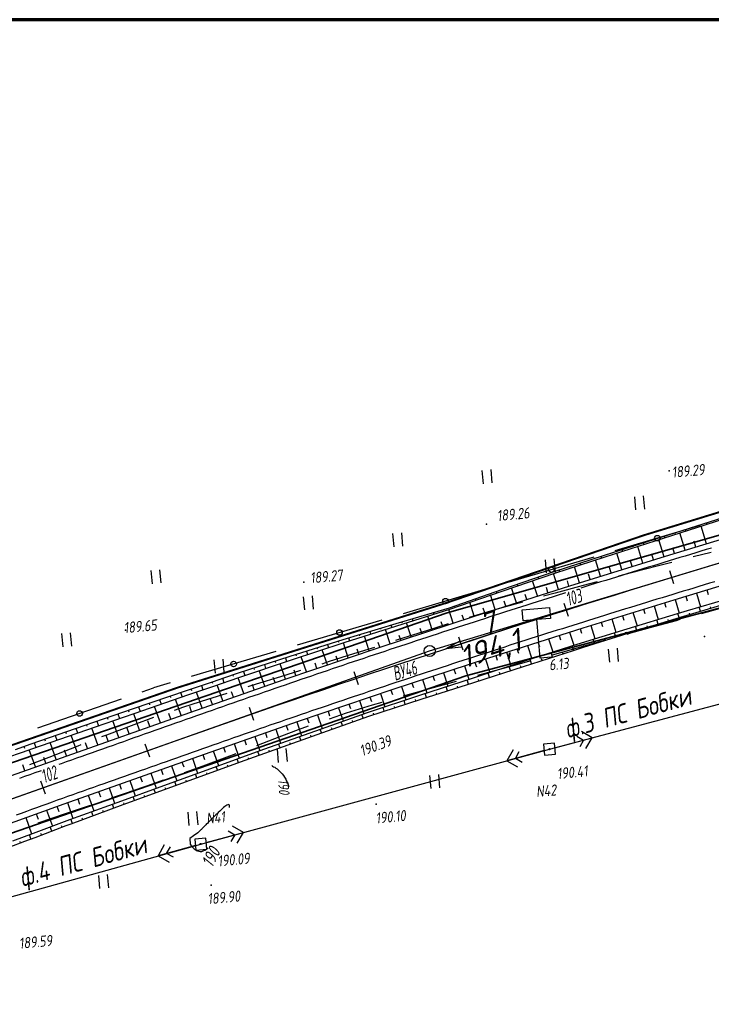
# Paper-space layout 'Лист3' of a CAD drawing. Header units: millimetres. Extents: x -693 to 411, y -3 to 286.
# Tile 3 of 20: x -571 to -446, y 108 to 286. Entities that reach past the tile are written whole.
import ezdxf

# ---------------------------------------------------------------- set-up
doc = ezdxf.new("R2010")
doc.units = ezdxf.units.MM
doc.linetypes.add('CONTI', pattern=[0])
for name, color, linetype, lineweight in [('10', 1, 'Continuous', 35), ('КОПИЯ_ОСЬ_13_ОТКОСЫ', 7, 'Continuous', 30), ('КОПИЯ_ОСЬ_ГРАНИЦЫ_ПОЛОС', 7, 'Continuous', 30), ('ОСЬ_ВЕРХ_ПОКРЫТИЯ_ГРАНИЦЫ_ПОЛОС', 7, 'Continuous', 30), ('ОСЬ_ВЕРХ_ПОКРЫТИЯ_ОСЬ', 1, 'Continuous', 30), ('Уклоны ПЧ', 5, 'Continuous', 30)]:
    doc.layers.add(name, color=color, linetype=linetype, lineweight=lineweight)
for name, color, linetype in [('_Оформление', 7, 'Continuous'), ('_Ростелеком', 6, 'Continuous'), ('GOR_BDEFAULT', 212, 'CONTI'), ('NAD_MDEFAULT', 7, 'CONTI'), ('PI_OTDEFAULT', 172, 'CONTI'), ('PI_TTDEFAULT', 5, 'CONTI'), ('PLN_O', 7, 'CONTI'), ('SIT_LDEFAULT', 7, 'CONTI'), ('USLZNDEFAULT', 7, 'CONTI'), ('ZAPSKDEFAULT', 7, 'CONTI'), ('КОПИЯ_ОСЬ_ТАНГЕНСЫ', 1, 'Continuous'), ('ОСЬ_ВЕРХ_ПОКРЫТИЯ_ПИКЕТЫ', 1, 'Continuous')]:
    doc.layers.add(name, color=color, linetype=linetype)
doc.styles.add('eskd', font='isocpeur.ttf', dxfattribs={"width": 1.2, "height": 2})
doc.styles.add('SHRFT', font='isocpeui.ttf')
doc.styles.get("Standard").update_dxf_attribs({"font": 'isocpeui.ttf'})
doc.styles.add('ГОСТ', font='isocpeur.ttf', dxfattribs={"height": 4})
doc.linetypes.add('Связь', pattern='A,12.5,[130,ltypeshp.shx,S=1,R=-30,X=0,Y=0.9],1,[130,ltypeshp.shx,S=1,R=-30,X=0,Y=0.9],1,[130,ltypeshp.shx,S=1,R=-30,X=0,Y=0.9],4.5', length=19)

# ---------------------------------------------------------------- blocks, each defined once
blk = doc.blocks.new('BL_2011')
at = {"color": 0}
for p, q in [((0, 0), (0, 2.4)), ((1.6, 0), (1.6, 2.4))]:
    blk.add_line(p, q, dxfattribs=at)
blk = doc.blocks.new('BL_27')
at = {"color": 0}
for p, q in [((1, 1), (-1, 1)), ((-1, 1), (-1, -1)), ((1, -1), (1, 1)), ((-1, -1), (1, -1))]:
    blk.add_line(p, q, dxfattribs=at)
blk.add_circle((0, 0), 0.1, dxfattribs=at)
blk = doc.blocks.new('BL_13')
at = {"color": 0}
for p, q in [((-2.5, 7), (-2.5, 9)), ((-2.5, 9), (2.5, 9)), ((2.5, 9), (2.5, 7)), ((0, 7), (-2.5, 7)), ((0, 0), (0, 7)), ((2.5, 7), (0, 7)), ((2, 0), (0, 0))]:
    blk.add_line(p, q, dxfattribs=at)
blk = doc.blocks.new('Стрелка')
at = {"layer": 'Уклоны ПЧ', "ltscale": 2}
for points in [[(-0.02, -0.05), (-0.02, 17.97)], [(-0.02, -0.05), (-0.58, 2.62)], [(-0.02, -0.05), (0.53, 2.62)]]:
    blk.add_lwpolyline(points, dxfattribs=at)

psp = doc.layouts.new('Лист3')

# ---------------------------------------------------------------- linework, layer by layer
at = {"layer": '10'}
for points in [[(-130.44, 227.19), (-160.16, 232.22), (-174.74, 234.68), (-188.87, 236.2), (-222.42, 239.78), (-238.99, 241.72), (-337.7, 228.96), (-337.7, 228.96), (-431.94, 204.04), (-430.59, 197.06), (-493.6, 179.03), (-507.74, 174.16), (-636.43, 129.9), (-647.6, 127.08)], [(149.14, 180.8), (125.99, 184.91), (69.15, 185.87), (64.3, 176.26), (18.47, 176.69), (-30.26, 184.27), (-35.74, 185.58), (-31.8, 194.53), (-58.93, 198.35), (-119.35, 211.27), (-201.84, 226.09), (-280.84, 216.56), (-283.78, 216.75), (-328.89, 210.76), (-490.21, 167.63), (-494.9, 166.01), (-633.15, 118.2), (-643.51, 112.42)], [(-643.51, 112.42), (-633.15, 118.2), (-494.9, 166.01), (-490.21, 167.63), (-328.89, 210.76), (-283.78, 216.75), (-280.84, 216.56), (-201.84, 226.09), (-119.35, 211.27)]]:
    psp.add_lwpolyline(points, dxfattribs=at)
at = {"layer": '_Оформление', "lineweight": 70, "ltscale": 200}
psp.add_lwpolyline([(409.41, 286.44), (-693.39, 286.44), (-693.39, 0.56), (409.41, 0.56)], close=True, dxfattribs=at)
at = {"layer": '_Ростелеком', "color": 5, "linetype": 'Связь', "const_width": 0.35}
psp.add_lwpolyline([(-130.44, 227.19), (-160.16, 232.22), (-174.73, 234.76), (-188.87, 236.2), (-209.41, 238.39), (-239.01, 240.92), (-267.19, 237.49), (-292.24, 234.22), (-317.71, 231.22), (-317.71, 231.22), (-337.7, 228.96), (-378.78, 218.1), (-421.18, 204.38), (-458.09, 193.07), (-493.7, 180.87), (-542.37, 165.52), (-580.84, 152.17), (-622.46, 137.6), (-645.75, 129.83), (-648.2, 129.22)], dxfattribs=at)
at = {"layer": 'GOR_BDEFAULT', "color": 212, "elevation": 190, "flags": 128}
for points in [[(-525.35, 151.4), (-525.19, 151.31), (-525, 151.2), (-524.81, 151.09), (-524.59, 150.95), (-524.37, 150.79), (-524.15, 150.61), (-523.91, 150.4), (-523.69, 150.16), (-523.45, 149.91), (-523.23, 149.62), (-523.01, 149.3), (-522.8, 148.93), (-522.6, 148.55), (-522.42, 148.12), (-522.26, 147.64)], [(-532.99, 143.79), (-532.96, 144.03), (-532.99, 144.19), (-533.05, 144.3), (-533.16, 144.33), (-533.29, 144.32), (-533.44, 144.25), (-533.63, 144.14), (-533.83, 143.99), (-534.06, 143.82), (-534.28, 143.62), (-534.52, 143.4), (-534.76, 143.18), (-535.01, 142.94), (-535.24, 142.7), (-535.46, 142.48), (-535.68, 142.26), (-535.88, 142.06), (-536.07, 141.87), (-536.25, 141.69), (-536.42, 141.53), (-536.58, 141.37), (-536.73, 141.21), (-536.87, 141.08), (-536.99, 140.95), (-537.13, 140.83), (-537.24, 140.7), (-537.35, 140.59), (-537.46, 140.49), (-537.56, 140.38), (-537.66, 140.29), (-537.74, 140.2), (-537.84, 140.11), (-537.91, 140.03), (-538, 139.94), (-538.08, 139.86), (-538.16, 139.79), (-538.23, 139.72), (-538.3, 139.65), (-538.37, 139.58), (-538.44, 139.52), (-538.5, 139.46), (-538.56, 139.4), (-538.62, 139.35), (-538.68, 139.29), (-538.74, 139.24), (-539.53, 138.66), (-540.19, 138.21), (-540.09, 137.18), (-539.98, 137.02), (-539.86, 136.85), (-539.72, 136.68), (-539.55, 136.5), (-539.38, 136.34), (-539.19, 136.19), (-538.99, 136.06), (-538.76, 135.96), (-538.53, 135.89), (-538.29, 135.86), (-538.02, 135.88), (-537.74, 135.95), (-537.46, 136.07), (-537.16, 136.27), (-536.84, 136.53)]]:
    psp.add_lwpolyline(points, dxfattribs=at)
at = {"layer": 'PI_TTDEFAULT', "color": 5}
for p in [(-453.38, 204.76, 189.29), (-486.49, 195.08, 189.26), (-519.56, 184.6, 189.27), (-551.8, 175.89, 189.65), (-447.04, 174.79, 190.2), (-475.07, 154.38, 190.41), (-506.47, 144.45, 190.1), (-538.2, 137.2, 190.09), (-536.29, 129.76, 189.9)]:
    psp.add_point(p, dxfattribs=at)
at = {"layer": 'PLN_O'}
for p, q in [((-447.88, 194.84), (-463.22, 190.29)), ((-467.06, 189.15), (-482.39, 184.59)), ((-486.23, 183.46), (-501.56, 178.9)), ((-505.4, 177.76), (-520.73, 173.21)), ((-524.57, 172.07), (-539.91, 167.51)), ((-543.74, 166.38), (-546.75, 165.48)), ((-548.78, 164.78), (-546.75, 165.48)), ((-567.67, 158.21), (-552.56, 163.47))]:
    psp.add_line(p, q, dxfattribs=at)
for centre in [(-455.55, 192.57), (-474.72, 186.88), (-493.89, 181.18), (-513.07, 175.49), (-532.24, 169.8), (-560.12, 160.84)]:
    psp.add_circle(centre, 0.5, dxfattribs=at)
at = {"layer": 'SIT_LDEFAULT', "color": 7}
for p, q in [((-445.78, 190), (-449.04, 189.17)), ((-454.16, 187.86), (-458.87, 186.64)), ((-452.93, 188.17), (-454.16, 187.86)), ((-458.87, 186.64), (-462.6, 185.67)), ((-468.97, 184), (-474.07, 182.64)), ((-466.47, 184.66), (-468.97, 184)), ((-474.07, 182.63), (-476.13, 182.07)), ((-479.98, 181), (-483.7, 179.96)), ((-488.19, 178.64), (-489.58, 178.21)), ((-483.7, 179.96), (-488.19, 178.64)), ((-447.54, 178.95), (-443.88, 179.96)), ((-493.41, 177.04), (-497.16, 175.87)), ((-460.32, 175.42), (-456.21, 176.56)), ((-456.21, 176.56), (-452.11, 177.69)), ((-452.11, 177.69), (-451.41, 177.89)), ((-497.16, 175.87), (-501.62, 174.46)), ((-461.04, 175.22), (-460.32, 175.42)), ((-501.62, 174.46), (-502.95, 174.03)), ((-472.62, 172.01), (-468.53, 173.15)), ((-468.53, 173.15), (-464.89, 174.16)), ((-510.52, 171.61), (-514.93, 170.22)), ((-506.76, 172.81), (-510.52, 171.61)), ((-474.53, 171.47), (-472.62, 172.01)), ((-514.93, 170.22), (-516.29, 169.79)), ((-486.06, 168.29), (-481.15, 169.64)), ((-481.15, 169.64), (-478.39, 170.4)), ((-475.07, 154.38), (-416.82, 169.86)), ((-520.11, 168.6), (-523.74, 167.49)), ((-488.03, 167.76), (-486.06, 168.29)), ((-528.15, 166.14), (-529.67, 165.67)), ((-523.74, 167.49), (-528.15, 166.14)), ((-496.7, 165.38), (-491.89, 166.71)), ((-533.49, 164.48), (-536.95, 163.39)), ((-501.52, 164.02), (-496.7, 165.37)), ((-536.95, 163.39), (-541.34, 161.96)), ((-511.78, 160.94), (-507.12, 162.4)), ((-507.12, 162.4), (-505.37, 162.91)), ((-541.34, 161.96), (-543, 161.4)), ((-514.9, 159.88), (-511.78, 160.93)), ((-550.3, 158.81), (-555.27, 156.93)), ((-546.77, 160.09), (-550.3, 158.81)), ((-555.27, 156.93), (-556.15, 156.6)), ((-524.81, 156.29), (-520.49, 157.91)), ((-520.49, 157.92), (-518.67, 158.58)), ((-467.34, 156.44), (-469.3, 157.56)), ((-559.87, 155.15), (-560.46, 154.92)), ((-528.02, 155.06), (-524.81, 156.29)), ((-474.11, 154.64), (-467.34, 156.44)), ((-470.11, 156.73), (-468.89, 156.02)), ((-468.89, 156.02), (-469.59, 154.79)), ((-468.48, 154.47), (-467.34, 156.44)), ((-560.46, 154.92), (-565.7, 152.87)), ((-538.2, 137.2), (-475.07, 154.38)), ((-533.42, 152.98), (-531.77, 153.62)), ((-481.67, 154.24), (-482.79, 152.27)), ((-476.04, 154.12), (-482.79, 152.27)), ((-481.25, 152.7), (-480.55, 153.93)), ((-565.7, 152.87), (-569.2, 151.53)), ((-537.74, 151.36), (-533.42, 152.98)), ((-482.79, 152.27), (-480.83, 151.16)), ((-480.02, 151.99), (-481.25, 152.7)), ((-541.14, 150.14), (-537.75, 151.37)), ((-551.83, 146.41), (-546.72, 148.16)), ((-546.72, 148.16), (-544.91, 148.8)), ((-554.37, 145.55), (-551.83, 146.41)), ((-567.63, 141.07), (-562.68, 142.73)), ((-562.68, 142.73), (-558.15, 144.26)), ((-537.23, 137.46), (-530.48, 139.31)), ((-533.25, 139.59), (-532.02, 138.88)), ((-530.48, 139.31), (-532.44, 140.43)), ((-531.6, 137.34), (-530.48, 139.31)), ((-532.02, 138.88), (-532.72, 137.65)), ((-603.93, 118.96), (-538.2, 137.2)), ((-544.79, 137.03), (-545.9, 135.07)), ((-539.16, 136.93), (-545.9, 135.07)), ((-544.37, 135.5), (-543.67, 136.72)), ((-543.14, 134.8), (-544.37, 135.5)), ((-545.9, 135.07), (-543.93, 133.95))]:
    psp.add_line(p, q, dxfattribs=at)
at = {"layer": 'КОПИЯ_ОСЬ_13_ОТКОСЫ'}
for points in [[(-646.8, 124.21), (-646.68, 124.24), (-641.94, 125.63), (-636.26, 127.39), (-634.37, 127.99), (-632.01, 128.75), (-629.66, 129.53), (-627.3, 130.32), (-624.57, 131.24), (-621.65, 132.25), (-617.42, 133.72), (-609.88, 136.37), (-540.19, 161.04), (-523.07, 166.99), (-505.89, 172.8), (-488.67, 178.45), (-471.39, 183.95), (-454.07, 189.31), (-382.29, 211.09)], [(-644.5, 115.95), (-643.36, 116.28), (-641.9, 116.72), (-640.45, 117.16), (-639, 117.6), (-637.55, 118.06), (-635.62, 118.67), (-634.18, 119.13), (-631.06, 120.15), (-627.95, 121.19), (-626.04, 121.83), (-623.18, 122.82), (-620.33, 123.81), (-617.02, 124.98), (-611.82, 126.84), (-562.91, 144.51), (-537.53, 153.49), (-520.47, 159.43), (-503.37, 165.21), (-486.21, 170.84), (-469, 176.32), (-451.74, 181.65), (-385.72, 201.69)], [(-573.29, 152.85), (-570.45, 153.84), (-568.57, 154.5), (-557.23, 158.43), (-550.23, 160.83), (-540.32, 164.26), (-535.8, 165.81), (-531.28, 167.36), (-521.76, 170.53), (-512.22, 173.66), (-502.67, 176.72), (-493.1, 179.73), (-483.61, 183.01), (-474.11, 186.24), (-465.02, 189.19), (-455.92, 192.1), (-446.71, 195.03), (-435.95, 198.46)], [(-573.29, 152.85), (-570.45, 153.84), (-568.57, 154.5), (-557.23, 158.43), (-550.23, 160.83), (-540.32, 164.26), (-535.8, 165.81), (-531.28, 167.36), (-521.76, 170.53), (-512.22, 173.66), (-502.67, 176.72), (-493.1, 179.73), (-483.61, 183.01), (-474.11, 186.24), (-465.02, 189.19), (-455.92, 192.1), (-446.71, 195.03), (-435.95, 198.46)], [(-571.69, 154.32), (-568.86, 155.32), (-557.53, 159.29), (-550.53, 161.68), (-540.6, 165.06), (-536.07, 166.59), (-533.81, 167.37), (-531.54, 168.11), (-521.98, 171.19), (-512.41, 174.22), (-502.8, 177.13), (-493.18, 179.99), (-483.71, 183.3), (-474.21, 186.56), (-465.12, 189.51), (-456.01, 192.42), (-436.03, 198.75)], [(-448.61, 194.76), (-448.58, 194.66)], [(-446.68, 191.55), (-447.64, 194.73)], [(-446.7, 195.37), (-446.61, 195.06)], [(-454.33, 192.95), (-454.23, 192.64)], [(-452.42, 193.56), (-452.39, 193.45)], [(-450.5, 190.39), (-451.45, 193.52)], [(-450.52, 194.16), (-450.42, 193.85)], [(-460.05, 191.13), (-460.01, 191.03)], [(-458.16, 188.06), (-459.09, 191.09)], [(-458.14, 191.74), (-458.04, 191.43)], [(-456.24, 192.35), (-456.2, 192.24)], [(-454.34, 189.22), (-455.28, 192.3)], [(-452.42, 189.81), (-452.73, 190.83)], [(-448.59, 190.97), (-448.91, 192.01)], [(-465.76, 189.3), (-465.66, 188.98)], [(-463.86, 189.91), (-463.82, 189.81)], [(-461.99, 186.88), (-462.91, 189.87)], [(-461.95, 190.53), (-461.85, 190.21)], [(-456.25, 188.64), (-456.56, 189.65)], [(-471.47, 187.45), (-471.44, 187.35)], [(-469.63, 184.51), (-470.53, 187.4)], [(-469.57, 188.07), (-469.46, 187.75)], [(-467.67, 188.69), (-467.63, 188.58)], [(-465.81, 185.7), (-466.72, 188.64)], [(-463.9, 186.29), (-464.2, 187.27)], [(-460.08, 187.47), (-460.38, 188.47)], [(-477.16, 185.55), (-477.05, 185.24)], [(-475.27, 186.2), (-475.23, 186.09)], [(-473.44, 183.31), (-474.34, 186.16)], [(-473.37, 186.83), (-473.27, 186.51)], [(-467.72, 185.1), (-468.02, 186.07)], [(-482.83, 183.6), (-482.8, 183.51)], [(-480.94, 184.25), (-480.84, 183.96)], [(-479.05, 184.9), (-479.02, 184.8)], [(-477.26, 182.11), (-478.14, 184.88)], [(-475.35, 182.71), (-475.64, 183.63)], [(-471.54, 183.91), (-471.83, 184.86)], [(-486.61, 182.29), (-486.58, 182.2)], [(-484.88, 179.67), (-485.72, 182.29)], [(-484.72, 182.95), (-484.63, 182.66)], [(-481.07, 180.89), (-481.93, 183.58)], [(-479.16, 181.5), (-479.45, 182.4)], [(-450.4, 182.06), (-450.15, 181.24)], [(-448.49, 182.64), (-447.74, 180.16)], [(-446.58, 183.22), (-446.33, 182.39)], [(-572.85, 136.64), (-570.05, 137.71), (-568.18, 138.41), (-564.43, 139.82), (-562.56, 140.53), (-561.62, 140.88), (-552.24, 144.33), (-535.45, 150.44), (-530.99, 152.06), (-517.14, 157.03), (-507.75, 160.36), (-498.27, 163.42), (-488.77, 166.43), (-479.75, 169.37), (-470.71, 172.26), (-468.9, 172.83), (-459.84, 175.67), (-450.77, 178.46), (-442.43, 180.92)], [(-572.2, 137.8), (-568.45, 139.19), (-561.89, 141.64), (-552.49, 145.05), (-545.53, 147.56), (-535.7, 151.14), (-531.23, 152.76), (-526.77, 154.36), (-517.38, 157.72), (-507.98, 161.04), (-498.51, 164.16), (-489.03, 167.24), (-479.56, 170.34), (-470.07, 173.4), (-460.99, 176.18), (-451.9, 178.91), (-450.07, 179.46), (-442.66, 181.68)], [(-572.2, 137.8), (-568.45, 139.19), (-561.89, 141.64), (-552.49, 145.05), (-545.53, 147.56), (-535.7, 151.14), (-531.23, 152.76), (-526.77, 154.36), (-517.38, 157.72), (-507.98, 161.04), (-498.51, 164.16), (-489.03, 167.24), (-479.56, 170.34), (-470.07, 173.4), (-460.99, 176.18), (-451.9, 178.91), (-450.07, 179.46), (-442.66, 181.68)], [(-492.28, 180.31), (-492.19, 180.05)], [(-490.39, 180.97), (-490.36, 180.89)], [(-488.69, 178.45), (-489.51, 180.98)], [(-488.5, 181.63), (-488.41, 181.36)], [(-482.98, 180.28), (-483.25, 181.16)], [(-456.15, 180.31), (-455.4, 177.86)], [(-454.24, 180.89), (-453.99, 180.08)], [(-452.32, 181.47), (-451.57, 179.01)], [(-447.76, 179.34), (-447.98, 180.08)], [(-445.85, 179.91), (-445.92, 180.16)], [(-498.02, 178.56), (-497.98, 178.44)], [(-496.29, 175.97), (-497.11, 178.47)], [(-496.1, 179.13), (-496.01, 178.82)], [(-494.18, 179.7), (-494.15, 179.6)], [(-492.49, 177.21), (-493.29, 179.67)], [(-490.59, 177.83), (-490.86, 178.65)], [(-486.78, 179.06), (-487.06, 179.91)], [(-461.88, 178.54), (-461.64, 177.74)], [(-459.97, 179.13), (-459.23, 176.71)], [(-458.06, 179.72), (-457.81, 178.91)], [(-451.6, 178.2), (-451.82, 178.94)], [(-449.68, 178.78), (-449.75, 179.02)], [(-503.76, 176.84), (-503.63, 176.41)], [(-501.85, 177.42), (-501.81, 177.27)], [(-500.09, 174.72), (-500.93, 177.27)], [(-499.93, 177.99), (-499.82, 177.62)], [(-494.39, 176.59), (-494.67, 177.43)], [(-467.61, 176.76), (-466.87, 174.39)], [(-465.7, 177.35), (-465.46, 176.56)], [(-463.79, 177.95), (-463.05, 175.55)], [(-459.24, 175.85), (-459.49, 176.63)], [(-457.33, 176.44), (-457.41, 176.7)], [(-455.42, 177.03), (-455.66, 177.79)], [(-453.51, 177.62), (-453.59, 177.87)], [(-509.51, 175.11), (-509.45, 174.92)], [(-507.69, 172.2), (-508.57, 174.83)], [(-507.59, 175.69), (-507.44, 175.19)], [(-505.68, 176.27), (-505.63, 176.1)], [(-503.89, 173.46), (-504.75, 176.05)], [(-501.99, 174.09), (-502.28, 174.96)], [(-498.19, 175.35), (-498.47, 176.2)], [(-473.34, 174.96), (-473.09, 174.17)], [(-471.43, 175.56), (-470.69, 173.2)], [(-469.52, 176.16), (-469.28, 175.37)], [(-463.06, 174.66), (-463.32, 175.47)], [(-461.15, 175.26), (-461.24, 175.53)], [(-515.24, 173.33), (-515.05, 172.73)], [(-513.33, 173.93), (-513.27, 173.73)], [(-511.48, 170.93), (-512.38, 173.6)], [(-511.42, 174.52), (-511.25, 173.97)], [(-505.79, 172.83), (-506.08, 173.71)], [(-479.05, 173.14), (-478.29, 170.76)], [(-477.15, 173.75), (-476.9, 172.95)], [(-475.24, 174.35), (-474.49, 171.98)], [(-470.7, 172.27), (-470.97, 173.12)], [(-468.79, 172.87), (-468.88, 173.15)], [(-466.88, 173.47), (-467.14, 174.3)], [(-464.97, 174.07), (-465.06, 174.35)], [(-520.96, 171.52), (-520.89, 171.29)], [(-519.05, 172.12), (-518.85, 171.49)], [(-517.15, 172.73), (-517.08, 172.52)], [(-515.27, 169.65), (-516.19, 172.36)], [(-513.37, 170.29), (-513.68, 171.19)], [(-509.58, 171.57), (-509.88, 172.46)], [(-484.77, 171.31), (-484.51, 170.5)], [(-482.86, 171.92), (-482.09, 169.52)], [(-480.96, 172.53), (-480.7, 171.73)], [(-474.51, 171.05), (-474.78, 171.89)], [(-472.6, 171.66), (-472.69, 171.94)], [(-526.67, 169.69), (-526.44, 168.97)], [(-524.77, 170.3), (-524.69, 170.06)], [(-522.84, 167.07), (-523.8, 169.85)], [(-522.86, 170.91), (-522.65, 170.23)], [(-519.06, 168.36), (-519.99, 171.11)], [(-517.16, 169.01), (-517.47, 169.92)], [(-490.48, 169.45), (-489.69, 167.03)], [(-488.57, 170.07), (-488.31, 169.27)], [(-486.67, 170.69), (-485.89, 168.28)], [(-482.12, 168.6), (-482.39, 169.42)], [(-480.22, 169.21), (-480.31, 169.49)], [(-478.32, 169.83), (-478.58, 170.66)], [(-476.41, 170.44), (-476.5, 170.72)], [(-532.38, 167.84), (-532.3, 167.58)], [(-530.48, 168.46), (-530.24, 167.71)], [(-528.58, 169.07), (-528.5, 168.82)], [(-526.62, 165.77), (-527.6, 168.59)], [(-520.95, 167.72), (-521.27, 168.65)], [(-496.18, 167.59), (-495.91, 166.79)], [(-494.28, 168.21), (-493.49, 165.8)], [(-492.38, 168.83), (-492.11, 168.03)], [(-485.93, 167.36), (-486.19, 168.18)], [(-484.02, 167.98), (-484.11, 168.25)], [(-538.07, 165.92), (-537.8, 165.13)], [(-536.17, 166.56), (-536.08, 166.3)], [(-534.18, 163.15), (-535.19, 166.02)], [(-534.28, 167.21), (-534.01, 166.42)], [(-530.4, 164.46), (-531.4, 167.32)], [(-528.51, 165.12), (-528.84, 166.07)], [(-524.73, 166.42), (-525.06, 167.36)], [(-499.98, 166.33), (-499.71, 165.54)], [(-498.08, 166.96), (-497.29, 164.57)], [(-491.64, 165.53), (-491.72, 165.79)], [(-489.73, 166.13), (-489.99, 166.93)], [(-487.83, 166.74), (-487.91, 167.01)], [(-543.75, 163.99), (-543.65, 163.72)], [(-541.85, 164.64), (-541.58, 163.83)], [(-539.96, 165.28), (-539.87, 165.01)], [(-537.96, 161.82), (-538.98, 164.72)], [(-532.29, 163.81), (-532.63, 164.76)], [(-505.67, 164.44), (-504.88, 162.07)], [(-503.77, 165.07), (-503.51, 164.28)], [(-501.87, 165.7), (-501.08, 163.32)], [(-497.36, 163.71), (-497.6, 164.46)], [(-495.45, 164.32), (-495.53, 164.57)], [(-493.54, 164.92), (-493.79, 165.7)], [(-547.53, 162.7), (-547.44, 162.42)], [(-545.64, 163.35), (-545.36, 162.52)], [(-541.73, 160.49), (-542.76, 163.42)], [(-536.07, 162.49), (-536.41, 163.45)], [(-511.36, 162.53), (-511.09, 161.72)], [(-509.46, 163.17), (-508.67, 160.8)], [(-507.57, 163.8), (-507.3, 163.02)], [(-501.17, 162.49), (-501.4, 163.22)], [(-499.26, 163.1), (-499.34, 163.34)], [(-553.21, 160.76), (-552.92, 159.91)], [(-551.32, 161.41), (-551.22, 161.13)], [(-549.27, 157.82), (-550.32, 160.8)], [(-549.43, 162.06), (-549.14, 161.21)], [(-545.5, 159.16), (-546.54, 162.11)], [(-543.61, 159.82), (-543.96, 160.81)], [(-539.84, 161.16), (-540.19, 162.13)], [(-517.04, 160.6), (-516.2, 158.14)], [(-515.15, 161.24), (-514.87, 160.43)], [(-513.25, 161.89), (-512.43, 159.48)], [(-508.77, 160), (-509.01, 160.68)], [(-506.87, 160.64), (-506.95, 160.87)], [(-504.97, 161.26), (-505.2, 161.96)], [(-503.07, 161.87), (-503.14, 162.11)], [(-558.89, 158.81), (-558.79, 158.53)], [(-557, 159.47), (-556.7, 158.61)], [(-555.1, 160.12), (-555.01, 159.83)], [(-553.04, 156.49), (-554.11, 159.5)], [(-547.39, 158.49), (-547.74, 159.48)], [(-522.71, 158.66), (-522.42, 157.81)], [(-520.82, 159.31), (-519.96, 156.8)], [(-518.93, 159.95), (-518.65, 159.12)], [(-512.54, 158.67), (-512.78, 159.35)], [(-510.65, 159.33), (-510.74, 159.56)], [(-562.66, 157.49), (-562.56, 157.21)], [(-560.58, 153.82), (-561.67, 156.89)], [(-560.77, 158.15), (-560.48, 157.31)], [(-556.81, 155.15), (-557.89, 158.2)], [(-551.16, 157.16), (-551.51, 158.16)], [(-526.5, 157.35), (-526.2, 156.49)], [(-524.61, 158), (-523.73, 155.46)], [(-518.19, 156.66), (-518.28, 156.89)], [(-516.31, 157.33), (-516.56, 158.02)], [(-514.43, 158), (-514.51, 158.23)], [(-568.32, 155.51), (-568.03, 154.68)], [(-566.44, 156.17), (-566.34, 155.89)], [(-564.35, 152.49), (-565.45, 155.58)], [(-564.55, 156.83), (-564.26, 155.99)], [(-558.7, 154.49), (-559.06, 155.51)], [(-554.93, 155.82), (-555.29, 156.84)], [(-532.16, 155.38), (-531.24, 152.75)], [(-530.27, 156.04), (-529.97, 155.16)], [(-528.38, 156.69), (-527.48, 154.1)], [(-523.84, 154.63), (-524.09, 155.33)], [(-521.96, 155.31), (-522.04, 155.54)], [(-520.08, 155.98), (-520.32, 156.68)], [(-570.21, 154.84), (-570.11, 154.57)], [(-568.12, 151.15), (-569.23, 154.27)], [(-562.47, 153.15), (-562.83, 154.18)], [(-537.82, 153.39), (-537.5, 152.49)], [(-535.94, 154.05), (-535, 151.4)], [(-534.05, 154.72), (-533.74, 153.83)], [(-527.6, 153.27), (-527.85, 153.97)], [(-525.72, 153.95), (-525.81, 154.18)], [(-570.01, 150.48), (-570.38, 151.53)], [(-566.24, 151.82), (-566.61, 152.86)], [(-541.59, 152.05), (-541.27, 151.15)], [(-539.71, 152.72), (-538.76, 150.03)], [(-531.37, 151.92), (-531.62, 152.62)], [(-529.49, 152.59), (-529.57, 152.83)], [(-547.25, 150.05), (-546.27, 147.29)], [(-545.36, 150.72), (-545.04, 149.8)], [(-543.48, 151.39), (-542.51, 148.66)], [(-538.89, 149.19), (-539.14, 149.89)], [(-537.01, 149.87), (-537.09, 150.11)], [(-535.13, 150.56), (-535.38, 151.26)], [(-533.25, 151.24), (-533.33, 151.47)], [(-552.91, 148.05), (-552.58, 147.12)], [(-551.02, 148.72), (-550.04, 145.94)], [(-549.14, 149.39), (-548.81, 148.46)], [(-542.65, 147.82), (-542.9, 148.52)], [(-540.77, 148.5), (-540.85, 148.74)], [(-556.68, 146.72), (-556.34, 145.77)], [(-554.79, 147.38), (-553.8, 144.58)], [(-546.4, 146.45), (-546.66, 147.15)], [(-544.52, 147.14), (-544.61, 147.37)], [(-562.33, 144.71), (-561.32, 141.85)], [(-560.45, 145.38), (-560.11, 144.43)], [(-558.56, 146.05), (-557.56, 143.21)], [(-553.92, 143.71), (-554.19, 144.44)], [(-552.04, 144.4), (-552.13, 144.64)], [(-550.16, 145.08), (-550.42, 145.8)], [(-548.28, 145.77), (-548.37, 146)], [(-567.98, 142.68), (-567.62, 141.7)], [(-566.1, 143.36), (-565.05, 140.46)], [(-564.22, 144.04), (-563.87, 143.07)], [(-557.67, 142.33), (-557.95, 143.07)], [(-555.8, 143.02), (-555.89, 143.27)], [(-569.86, 142), (-568.8, 139.07)], [(-561.43, 140.95), (-561.71, 141.71)], [(-559.55, 141.64), (-559.64, 141.89)], [(-567.04, 138.84), (-567.14, 139.1)], [(-565.17, 139.54), (-565.46, 140.31)], [(-563.3, 140.25), (-563.4, 140.5)], [(-570.79, 137.43), (-570.89, 137.69)], [(-568.92, 138.13), (-569.21, 138.91)]]:
    psp.add_lwpolyline(points, dxfattribs=at)
at = {"layer": 'КОПИЯ_ОСЬ_ГРАНИЦЫ_ПОЛОС'}
for points in [[(-445.74, 190.79), (-446.69, 190.5), (-447.65, 190.21), (-448.61, 189.92), (-449.56, 189.63), (-450.52, 189.34), (-451.48, 189.05), (-452.43, 188.76), (-453.39, 188.47), (-454.35, 188.18), (-455.3, 187.88), (-456.26, 187.59), (-457.22, 187.3), (-458.18, 187.01), (-459.13, 186.71), (-460.09, 186.42), (-461.05, 186.12), (-462, 185.83), (-462.96, 185.53), (-463.92, 185.24), (-464.87, 184.94), (-465.83, 184.65), (-466.78, 184.35), (-467.74, 184.05), (-468.69, 183.75), (-469.39, 183.54)], [(-472.17, 182.66), (-472.52, 182.56), (-473.47, 182.25), (-474.42, 181.95), (-475.38, 181.65), (-476.33, 181.35), (-477.29, 181.05), (-478.24, 180.75), (-479.2, 180.44), (-480.15, 180.14), (-481.1, 179.83), (-482.06, 179.53), (-483.01, 179.22), (-483.96, 178.92), (-484.92, 178.61), (-485.87, 178.31), (-486.82, 178), (-487.77, 177.69), (-488.73, 177.38), (-489.68, 177.08), (-490.63, 176.77), (-491.58, 176.46), (-492.53, 176.15), (-493.49, 175.84), (-494.44, 175.53), (-495.39, 175.22), (-496.34, 174.9), (-497.29, 174.59), (-498.24, 174.28), (-499.19, 173.97), (-500.14, 173.65), (-501.09, 173.34), (-502.04, 173.02), (-502.99, 172.71), (-503.94, 172.39), (-504.89, 172.08), (-505.84, 171.76), (-506.79, 171.45), (-507.74, 171.13), (-508.69, 170.81), (-509.64, 170.49), (-510.59, 170.17), (-511.54, 169.86), (-512.49, 169.54), (-513.44, 169.22), (-514.38, 168.9), (-515.33, 168.57), (-516.28, 168.25), (-517.23, 167.93), (-518.17, 167.61), (-519.12, 167.29), (-520.07, 166.96), (-521.02, 166.64), (-521.96, 166.32), (-522.91, 165.99), (-523.86, 165.67), (-524.8, 165.34), (-525.75, 165.01), (-526.7, 164.69), (-527.64, 164.36), (-528.59, 164.03), (-529.53, 163.71), (-530.48, 163.38), (-531.43, 163.05), (-532.37, 162.72), (-533.32, 162.39), (-534.26, 162.06), (-535.21, 161.73), (-536.15, 161.4), (-537.09, 161.07), (-538.04, 160.73), (-538.98, 160.4), (-539.93, 160.07), (-540.87, 159.74), (-541.81, 159.4), (-542.76, 159.07), (-543.7, 158.74), (-544.64, 158.4), (-545.58, 158.07), (-546.52, 157.74), (-547.47, 157.4), (-548.41, 157.07), (-549.35, 156.73), (-550.29, 156.4), (-551.24, 156.07), (-552.18, 155.73), (-553.12, 155.4), (-554.06, 155.07), (-555, 154.73), (-555.95, 154.4), (-556.89, 154.07), (-557.83, 153.73), (-558.77, 153.4), (-559.72, 153.07), (-560.66, 152.73), (-561.6, 152.4), (-562.54, 152.07), (-563.48, 151.73), (-563.85, 151.6)], [(-567.06, 150.47), (-567.25, 150.4), (-568.2, 150.07), (-569.14, 149.73), (-570.08, 149.4), (-571.02, 149.06)]]:
    psp.add_lwpolyline(points, dxfattribs=at)
at = {"layer": 'КОПИЯ_ОСЬ_ТАНГЕНСЫ'}
for p, q in [((-496.77, 172.16), (-348.38, 217.21)), ((-645.49, 119.52), (-496.77, 172.16))]:
    psp.add_line(p, q, dxfattribs=at)
psp.add_circle((-496.77, 172.16), 1, dxfattribs=at)
at = {"layer": 'ОСЬ_ВЕРХ_ПОКРЫТИЯ_ГРАНИЦЫ_ПОЛОС'}
for points in [[(-646.8, 124.21), (-646.68, 124.24), (-641.94, 125.63), (-636.26, 127.39), (-634.37, 127.99), (-632.01, 128.75), (-629.66, 129.53), (-627.3, 130.32), (-624.57, 131.24), (-621.65, 132.25), (-617.42, 133.72), (-609.88, 136.37), (-540.19, 161.04), (-523.07, 166.99), (-505.89, 172.8), (-488.67, 178.45), (-471.39, 183.95), (-454.07, 189.31), (-382.29, 211.09)], [(-644.5, 115.95), (-643.36, 116.28), (-641.9, 116.72), (-640.45, 117.16), (-639, 117.6), (-637.55, 118.06), (-635.62, 118.67), (-634.18, 119.13), (-631.06, 120.15), (-627.95, 121.19), (-626.04, 121.83), (-623.18, 122.82), (-620.33, 123.81), (-617.02, 124.98), (-611.82, 126.84), (-562.91, 144.51), (-537.53, 153.49), (-520.47, 159.43), (-503.37, 165.21), (-486.21, 170.84), (-469, 176.32), (-451.74, 181.65), (-385.72, 201.69)], [(-445.15, 184.7), (-446.1, 184.41), (-447.05, 184.12), (-448.01, 183.83), (-448.96, 183.54), (-449.92, 183.25), (-450.87, 182.96), (-451.82, 182.67), (-452.77, 182.38), (-453.73, 182.09), (-454.68, 181.8), (-455.63, 181.51), (-456.58, 181.22), (-457.53, 180.93), (-458.48, 180.64), (-459.44, 180.34), (-460.39, 180.05), (-461.34, 179.76), (-462.29, 179.46), (-463.24, 179.17), (-464.19, 178.87), (-465.14, 178.58), (-466.09, 178.28), (-467.04, 177.98), (-467.99, 177.69), (-468.94, 177.39), (-469.89, 177.09), (-470.84, 176.79), (-471.79, 176.49), (-472.74, 176.19), (-473.69, 175.89), (-474.64, 175.59), (-475.59, 175.29), (-476.53, 174.99), (-477.48, 174.69), (-478.43, 174.39), (-479.38, 174.09), (-480.33, 173.78), (-481.28, 173.48), (-482.22, 173.18), (-483.17, 172.87), (-484.12, 172.57), (-485.07, 172.26), (-486.01, 171.96), (-486.96, 171.65), (-487.91, 171.34), (-488.85, 171.04), (-489.8, 170.73), (-490.75, 170.42), (-491.69, 170.11), (-492.64, 169.8), (-493.59, 169.49), (-494.53, 169.18), (-495.48, 168.87), (-496.42, 168.56), (-497.37, 168.25), (-498.31, 167.94), (-499.26, 167.63), (-500.2, 167.31), (-501.15, 167), (-502.09, 166.69), (-503.04, 166.37), (-503.98, 166.06), (-504.93, 165.74), (-505.87, 165.43), (-506.81, 165.11), (-507.76, 164.8), (-508.7, 164.48), (-509.64, 164.16), (-510.59, 163.84), (-511.53, 163.53), (-512.47, 163.21), (-513.42, 162.89), (-514.36, 162.57), (-515.3, 162.25), (-516.24, 161.93), (-517.19, 161.61), (-518.13, 161.29), (-519.07, 160.96), (-520.01, 160.64), (-520.95, 160.32), (-521.89, 160), (-522.84, 159.67), (-523.78, 159.35), (-524.72, 159.02), (-525.66, 158.7), (-526.6, 158.37), (-527.54, 158.05), (-528.48, 157.72), (-529.42, 157.39), (-530.36, 157.07), (-531.3, 156.74), (-532.24, 156.41), (-533.18, 156.08), (-534.12, 155.75), (-535.06, 155.42), (-536, 155.09), (-536.94, 154.76), (-537.87, 154.43), (-538.81, 154.1), (-539.75, 153.77), (-540.69, 153.44), (-541.63, 153.1), (-542.57, 152.77), (-543.51, 152.44), (-544.45, 152.1), (-545.39, 151.77), (-546.33, 151.44), (-547.27, 151.11), (-548.21, 150.77), (-549.15, 150.44), (-550.09, 150.11), (-551.03, 149.78), (-551.97, 149.44), (-552.91, 149.11), (-553.85, 148.78), (-554.79, 148.45), (-555.73, 148.11), (-556.67, 147.78), (-557.61, 147.45), (-558.54, 147.12), (-559.48, 146.78), (-560.42, 146.45), (-561.36, 146.12), (-562.3, 145.79), (-563.24, 145.45), (-564.17, 145.12), (-565.1, 144.78), (-566.03, 144.44), (-566.96, 144.11), (-567.89, 143.77), (-568.82, 143.44), (-569.75, 143.1), (-570.68, 142.76), (-571.61, 142.43)]]:
    psp.add_lwpolyline(points, dxfattribs=at)
at = {"layer": 'ОСЬ_ВЕРХ_ПОКРЫТИЯ_ОСЬ'}
psp.add_lwpolyline([(-606.64, 133.28), (-540.69, 156.62), (-540.69, 156.62, -0.011361), (-452.2, 185.69), (-452.2, 185.69), (-387.18, 205.43)], format="xyb", dxfattribs=at)
at = {"layer": 'ОСЬ_ВЕРХ_ПОКРЫТИЯ_ПИКЕТЫ'}
for p, q in [((-452.54, 184.28), (-453.27, 186.67)), ((-471.64, 178.38), (-472.39, 180.76)), ((-471.64, 178.38), (-472.39, 180.76)), ((-490.67, 172.28), (-491.45, 174.66)), ((-509.65, 166.01), (-510.45, 168.38)), ((-528.56, 159.54), (-529.38, 161.91)), ((-547.42, 152.91), (-548.26, 155.27)), ((-566.28, 146.24), (-567.11, 148.59)), ((-566.28, 146.24), (-567.11, 148.59))]:
    psp.add_line(p, q, dxfattribs=at)

# ---------------------------------------------------------------- block references
at = {"layer": 'USLZNDEFAULT', "color": 7, "rotation": 5.244115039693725}
for name, p in [('BL_13', (-476.73, 170.86)), ('BL_27', (-475.07, 154.38)), ('BL_27', (-538.2, 137.2))]:
    psp.add_blockref(name, p, dxfattribs=at)
at = {"layer": 'ZAPSKDEFAULT', "color": 7, "rotation": 5.244115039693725}
for p in [(-487.01, 202.44), (-459.42, 197.69), (-503.18, 191.01), (-475.59, 186.27), (-546.95, 184.33), (-519.35, 179.58), (-563.12, 172.9), (-464.16, 170.1), (-535.52, 168.16), (-524.1, 151.99), (-496.5, 147.24), (-540.27, 140.56), (-556.44, 129.14)]:
    psp.add_blockref('BL_2011', p, dxfattribs=at)
at = {"layer": 'Уклоны ПЧ', "rotation": 288.1359493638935}
psp.add_blockref('Стрелка', (-493.69, 172.58), dxfattribs=at)

# ---------------------------------------------------------------- texts
at = {"layer": 'GOR_BDEFAULT', "color": 212, "style": 'SHRFT', "width": 0.75}
for height, rotation, p in [(1.914, 274.7303, (-524.23, 148.9, 190)), (2.362, 62.1031, (-536.12, 132.79, 190))]:
    psp.add_text('190', height=height, rotation=rotation, dxfattribs=at).set_placement(p)
at = {"layer": 'NAD_MDEFAULT', "color": 7, "style": 'eskd', "oblique": 10, "width": 0.8}
for s, p in [('6.13', (-475.07, 168.62)), ('N42', (-477.42, 145.68)), ('N41', (-537.11, 140.84))]:
    psp.add_text(s, height=2, rotation=5.2441, dxfattribs=at).set_placement(p)
at = {"layer": 'PI_OTDEFAULT', "color": 172, "style": 'eskd', "oblique": 10, "width": 0.8}
for s, rotation, p in [('189.29', 5.2441, (-452.85, 203.49)), ('189.26', 5.2441, (-484.5, 195.64)), ('189.27', 5.2441, (-518.31, 184.37)), ('189.65', 5.2441, (-552.03, 175.34)), ('190.39', 20.2441, (-508.99, 153.06)), ('190.41', 5.2441, (-473.63, 148.94)), ('190.10', 5.2441, (-506.46, 140.89)), ('190.09', 5.2441, (-535.06, 133.12)), ('189.90', 5.2441, (-536.89, 126.27)), ('189.59', 5.2441, (-571, 118.22))]:
    psp.add_text(s, height=2, rotation=rotation, dxfattribs=at).set_placement(p)
at = {"layer": 'PLN_O', "style": 'eskd', "oblique": 10, "width": 0.8}
for s, p in [('ф.3 ПС Бобки', (-471.82, 156.31)), ('ф.4 ПС Бобки', (-570.51, 129.42))]:
    psp.add_text(s, height=3.5, rotation=15.2441, dxfattribs=at).set_placement(p)
at = {"layer": 'КОПИЯ_ОСЬ_ТАНГЕНСЫ', "width": 0.6}
psp.add_text('ВУ46', height=2.5, rotation=16.8868, dxfattribs=at).set_placement((-503.01, 166.75))
at = {"layer": 'ОСЬ_ВЕРХ_ПОКРЫТИЯ_ПИКЕТЫ', "width": 0.6}
for s, rotation, p in [('103', 17.4665, (-471.67, 180.24)), ('102', 19.4905, (-566.56, 148.17))]:
    psp.add_text(s, height=2.5, rotation=rotation, dxfattribs=at).set_placement(p)
at = {"layer": 'Уклоны ПЧ', "style": 'ГОСТ', "oblique": 15}
for s, p in [('7', (-486.99, 174.8)), ('194,1', (-490.58, 168.93))]:
    psp.add_text(s, height=4, rotation=18.0853, dxfattribs=at).set_placement(p)

doc.saveas('drawing.dxf')
